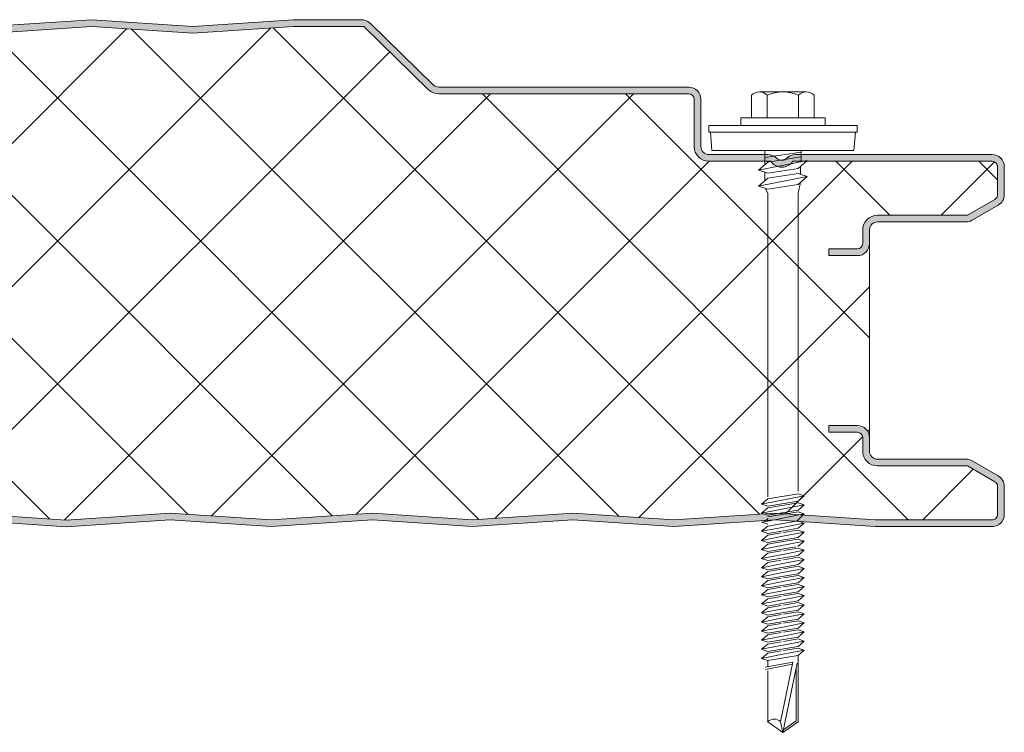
# Model space of a CAD drawing. Header units: millimetres. Extents: x 4011 to 12224, y -1824 to 4419.
# Tile 11 of 12: x 5005 to 5151, y 4127 to 4233. Entities that reach past the tile are written whole.
import ezdxf

# ---------------------------------------------------------------- set-up
doc = ezdxf.new("R2010")
doc.units = ezdxf.units.MM
doc.layers.add('A-DETL-GENF', color=92, linetype='Continuous', lineweight=13)

# ---------------------------------------------------------------- blocks, each defined once
blk = doc.blocks.new('HFX 1000 - SATINLINE - SATINLINE - HFX 1000 75mm - SATINLINE - SATINLINE-4530887-JOINT 15')
at = {"layer": 'A-DETL-GENF'}
h = blk.add_hatch(color=256, dxfattribs=at)
h.paths.add_polyline_path([(259.08, -0.04), (274.65, 0.99), (289.57, -0.01), (304.01, 0.96), (318.87, -0.04), (334.37, 0.99), (349.44, 0), (364.37, 0.99), (379.14, 0), (394, 1), (409.35, -0.03), (424.14, 0.96), (439.16, -0.03), (454.51, 0.99), (469.58, 0), (484.51, 0.99), (499.44, 0.01), (514.3, 0.99), (529.3, 0), (544.51, 0.97), (559.58, -0.02), (574.79, 0.99), (589.87, 0), (604.16, 0.96), (619.08, -0.04), (634.65, 0.99), (649.73, 0), (664.17, 0.95), (678.87, -0.04), (694.37, 0.99), (709.44, 0), (724.37, 0.99), (739.3, 0.01), (754.09, 0.99), (769.16, 0), (784.37, 0.97), (799.44, -0.02), (814.65, 0.99), (829.57, -0.01), (844.01, 0.96), (859.02, -0.03), (874.37, 0.99), (889.28, -0.01), (904.37, 0.99), (919.22, 0.01), (934.09, 0.99), (949, -0.01), (964.09, 0.99), (979.2, 0), (996.6, 0.05), (997, 0.19), (997.27, 0.34), (997.57, 0.63), (997.87, 1.14), (997.95, 1.38), (998, 1.8), (998, 5.96), (997.9, 6.52), (997.76, 6.86), (997.48, 7.23), (997, 7.57), (993.22, 9.75), (992.73, 9.94), (992.32, 9.99), (978.89, 10.04), (978.6, 10.16), (978.35, 10.35), (978.15, 10.62), (978.04, 10.88), (978, 11.19), (978, 13.19), (977.94, 13.66), (977.76, 14.09), (977.48, 14.47), (977, 14.79), (976.67, 14.93), (975.92, 14.99), (972, 14.99), (972, 13.99), (976.41, 13.97), (976.77, 13.76), (976.98, 13.4), (977, 13.19), (977, 11.19), (977.08, 10.63), (977.3, 10.09), (977.65, 9.64), (978.1, 9.29), (978.63, 9.07), (979.2, 8.99), (992.54, 8.99), (996.77, 6.52), (996.98, 6.16), (997, 5.96), (996.98, 1.61), (996.8, 1.27), (996.49, 1.05), (996.12, 1), (978.1, 1.05), (964, 2), (948.86, 1), (934, 2), (919.14, 1), (904.28, 2), (889.28, 0.99), (874.28, 2), (858.45, 0.99), (844.01, 1.96), (829.57, 0.99), (814.57, 2), (799, 0.99), (784, 2), (768.86, 1), (754, 2), (739.14, 1), (724.28, 2), (709.28, 0.99), (694.28, 2), (678.45, 0.99), (664.01, 1.96), (649.57, 0.99), (634.57, 2), (619.08, 0.96), (604.14, 1.96), (589.7, 0.99), (574.7, 2), (559.14, 0.99), (544.14, 2), (529, 1), (514.14, 2), (499.28, 1), (484.42, 2), (469.42, 0.99), (454.42, 2), (438.94, 0.97), (424.14, 1.96), (409.35, 0.97), (394, 2), (379.14, 1), (364.28, 2), (349.28, 0.99), (334.28, 2), (318.45, 0.99), (304.01, 1.96), (289.57, 0.99), (274.57, 2), (259.08, 0.96), (244.14, 1.96), (229.7, 0.99), (214.7, 2), (199.42, 0.97), (184.14, 2), (169, 1), (154.14, 2), (139.28, 1), (124.42, 2), (109.42, 0.99), (94.42, 2), (78.94, 0.97), (64.14, 1.96), (48.97, 1), (34, 2), (19.11, 1), (1.59, 1.02), (1.23, 1.23), (1.03, 1.59), (1, 1.8), (1, 9.3), (0.93, 9.86), (0.71, 10.4), (0.36, 10.85), (-0.1, 11.2), (-0.63, 11.42), (-1.2, 11.5), (-20.41, 11.52), (-20.77, 11.73), (-20.97, 12.09), (-21, 12.3), (-20.97, 13.4), (-20.77, 13.76), (-20.41, 13.97), (-20.2, 14), (-16, 14), (-16, 15), (-20.2, 15), (-20.67, 14.93), (-21.1, 14.75), (-21.47, 14.47), (-21.76, 14.1), (-21.94, 13.66), (-22, 13.2), (-21.99, 12.21), (-21.94, 11.83), (-21.76, 11.4), (-21.47, 11.02), (-21, 10.7), (-20.67, 10.56), (-20.2, 10.5), (-0.89, 10.45), (-0.6, 10.33), (-0.35, 10.14), (-0.16, 9.9), (-0.04, 9.61), (0, 9.3), (0, 1.8), (0.06, 1.33), (0.24, 0.9), (0.53, 0.52), (1, 0.2), (1.33, 0.06), (1.8, 0), (19.53, 0.02), (34.05, 1), (49.51, -0.02), (64.14, 0.96), (79.16, -0.03), (94.51, 0.99), (109.42, -0.01), (124.51, 0.99), (139.28, 0), (154.23, 0.99), (169.14, -0.01), (184.51, 0.97), (199.58, -0.02), (215.07, 0.97), (229.7, -0.01), (244.16, 0.96), (259.03, -0.04)])
h.paths.add_polyline_path([(972, 40.19), (976.2, 40.19), (976.67, 40.25), (977.1, 40.43), (977.48, 40.72), (977.81, 41.22), (977.94, 41.52), (978, 41.99), (978.04, 44.3), (978.16, 44.59), (978.35, 44.84), (978.63, 45.04), (978.89, 45.15), (979.2, 45.19), (992.73, 45.24), (992.79, 45.25), (993.22, 45.43), (997.1, 47.67), (997.48, 47.96), (997.76, 48.33), (997.94, 48.76), (998, 49.23), (998, 53.39), (997.9, 53.96), (997.76, 54.29), (997.48, 54.66), (997, 54.99), (996.6, 55.14), (996.04, 55.19), (966.65, 55.14), (966.33, 55.04), (965.76, 54.67), (965.38, 54.4), (964.92, 54.33), (964.48, 54.47), (963.67, 55.04), (963.32, 55.15), (962.95, 55.19), (953.89, 55.23), (953.46, 55.46), (953.35, 55.54), (953.16, 55.79), (953.03, 56.18), (953, 56.39), (953, 63.39), (952.94, 63.86), (952.65, 64.44), (952.48, 64.66), (952, 64.99), (951.67, 65.13), (951.2, 65.19), (913.85, 65.23), (913.56, 65.35), (913.07, 65.77), (903.62, 74.91), (903.28, 75.08), (902.91, 75.17), (901.97, 75.19), (892.52, 75.19), (877.58, 74.19), (862.51, 75.18), (847.58, 74.19), (832.66, 75.19), (817.58, 74.19), (802.66, 75.19), (787.58, 74.19), (772.66, 75.19), (757.58, 74.19), (742.66, 75.19), (727.58, 74.19), (712.66, 75.19), (697.58, 74.19), (682.66, 75.19), (667.58, 74.19), (652.51, 75.18), (637.58, 74.19), (622.5, 75.18), (607.58, 74.19), (592.66, 75.19), (577.58, 74.19), (562.5, 75.18), (547.58, 74.19), (532.51, 75.18), (517.58, 74.19), (502.66, 75.19), (487.58, 74.19), (472.66, 75.19), (457.58, 74.19), (442.5, 75.18), (427.58, 74.19), (412.66, 75.19), (397.58, 74.19), (382.51, 75.18), (367.58, 74.19), (352.51, 75.18), (337.58, 74.19), (322.51, 75.18), (307.58, 74.19), (292.51, 75.18), (277.58, 74.19), (262.66, 75.19), (247.58, 74.19), (232.66, 75.19), (217.58, 74.19), (202.5, 75.18), (187.58, 74.19), (172.66, 75.19), (157.58, 74.19), (142.66, 75.19), (127.58, 74.19), (112.66, 75.19), (97.58, 74.19), (82.66, 75.19), (67.58, 74.19), (52.66, 75.19), (37.58, 74.19), (22.66, 75.19), (7.58, 74.19), (-7.75, 75.17), (-22.42, 74.19), (-37.37, 75.19), (-47.66, 75.15), (-47.79, 75.13), (-48.22, 74.96), (-48.59, 74.68), (-55.75, 67.64), (-55.95, 67.11), (-55.99, 66.93), (-55.95, 66.44), (-55.88, 66.19), (-55.7, 65.86), (-55.44, 65.58), (-55.13, 65.37), (-54.54, 65.21), (-54.4, 65.19), (-26.2, 65.14), (-0.56, 57.27), (-0.33, 57.09), (-0.14, 56.81), (-0.04, 56.56), (0, 56.26), (-0.04, 46.08), (-0.16, 45.79), (-0.35, 45.54), (-0.63, 45.34), (-0.89, 45.23), (-1.2, 45.19), (-20.41, 45.16), (-20.67, 45.13), (-21.1, 44.95), (-21.47, 44.66), (-21.76, 44.29), (-21.94, 43.86), (-22, 42.99), (-22, 41.99), (-21.94, 41.52), (-21.76, 41.09), (-21.47, 40.72), (-21.1, 40.43), (-20.67, 40.25), (-20.2, 40.19), (-16, 40.19), (-16, 41.19), (-20.41, 41.22), (-20.77, 41.42), (-20.97, 41.78), (-21, 41.99), (-20.97, 43.6), (-20.77, 43.96), (-20.41, 44.16), (-20.2, 44.19), (-1.2, 44.19), (-0.63, 44.26), (-0.1, 44.48), (0.36, 44.83), (0.71, 45.29), (0.93, 45.82), (1, 46.39), (1, 56.26), (0.93, 56.82), (0.72, 57.33), (0.39, 57.78), (-0.05, 58.13), (-0.56, 58.36), (-26.2, 66.19), (-54.54, 66.21), (-54.82, 66.36), (-54.97, 66.61), (-54.99, 66.86), (-54.88, 67.13), (-54.67, 67.36), (-47.66, 74.19), (-37.37, 74.19), (-22.33, 73.18), (-7.34, 74.19), (7.66, 73.18), (22.66, 74.19), (37.66, 73.18), (52.66, 74.19), (67.66, 73.18), (82.66, 74.19), (97.66, 73.18), (112.66, 74.19), (127.66, 73.18), (142.66, 74.19), (157.66, 73.18), (172.66, 74.19), (187.66, 73.18), (202.66, 74.19), (217.66, 73.18), (232.66, 74.19), (247.66, 73.18), (262.66, 74.19), (277.66, 73.18), (292.66, 74.19), (307.66, 73.18), (322.66, 74.19), (337.66, 73.18), (352.66, 74.19), (367.66, 73.18), (382.66, 74.19), (397.66, 73.18), (412.66, 74.19), (427.66, 73.18), (442.66, 74.19), (457.66, 73.18), (472.66, 74.19), (487.66, 73.18), (502.66, 74.19), (517.66, 73.18), (532.66, 74.19), (547.66, 73.18), (562.66, 74.19), (577.66, 73.18), (592.66, 74.19), (607.66, 73.18), (622.66, 74.19), (637.66, 73.18), (652.66, 74.19), (667.66, 73.18), (682.66, 74.19), (697.66, 73.18), (713.05, 74.17), (727.66, 73.18), (742.66, 74.19), (757.66, 73.18), (772.66, 74.19), (787.66, 73.18), (802.66, 74.19), (817.66, 73.18), (832.66, 74.19), (847.66, 73.18), (862.66, 74.19), (877.66, 73.18), (892.56, 74.19), (902.99, 74.19), (912.62, 64.81), (913.07, 64.47), (913.59, 64.26), (914.15, 64.19), (951.41, 64.16), (951.77, 63.96), (951.98, 63.6), (952, 63.39), (952, 56.39), (952.08, 55.82), (952.3, 55.29), (952.65, 54.83), (953.1, 54.48), (953.63, 54.26), (954.2, 54.19), (963.35, 54.19), (963.67, 53.83), (964.07, 53.55), (964.52, 53.38), (965, 53.32), (965.48, 53.38), (965.93, 53.55), (966.33, 53.83), (966.65, 54.19), (996.41, 54.16), (996.77, 53.96), (996.98, 53.6), (997, 53.39), (996.98, 49.02), (996.77, 48.66), (996.6, 48.54), (992.54, 46.19), (979.2, 46.19), (978.63, 46.11), (978.1, 45.9), (977.65, 45.55), (977.3, 45.09), (977.08, 44.56), (977, 43.99), (976.98, 41.78), (976.77, 41.42), (976.41, 41.22), (976.2, 41.19), (972, 41.19), (972, 40.25)])
h = blk.add_hatch(dxfattribs=at)
h.set_pattern_fill('FP_2', color=256, style=0, pattern_type=2)
h.set_pattern_definition([(45, (-4153.283, -4157.822), (-10.606602, 10.606602), []), (135, (-4153.283, -4157.822), (-10.606602, -10.606602), [])])
h.paths.add_polyline_path([(619.08, 0.96), (634.57, 2), (649.57, 0.99), (664.01, 1.96), (678.87, 0.96), (694.28, 2), (709.28, 0.99), (724.28, 2), (739.14, 1), (754, 2), (769, 0.99), (784, 2), (799.28, 0.97), (814.57, 2), (829.57, 0.99), (844.01, 1.96), (858.87, 0.96), (874.28, 2), (889.28, 0.99), (904.28, 2), (919.14, 1), (934, 2), (949, 0.99), (964, 2), (978.9, 1), (996.49, 1.05), (996.8, 1.27), (996.91, 1.43), (997, 1.8), (997, 5.96), (996.9, 6.36), (996.6, 6.65), (992.54, 8.99), (979.2, 8.99), (978.63, 9.07), (978.1, 9.29), (977.65, 9.64), (977.3, 10.09), (977.08, 10.63), (977, 11.19), (977, 13.19), (976.9, 13.59), (976.6, 13.89), (976.2, 13.99), (972, 13.99), (972, 14.99), (976.2, 14.99), (976.67, 14.93), (977.1, 14.75), (977.48, 14.47), (977.76, 14.09), (977.94, 13.66), (978, 13.19), (978, 41.99), (977.94, 41.52), (977.76, 41.09), (977.48, 40.72), (977.1, 40.43), (976.67, 40.25), (976.2, 40.19), (972, 40.19), (972, 41.19), (976.41, 41.22), (976.77, 41.42), (976.9, 41.59), (977, 41.99), (977, 43.99), (977.08, 44.56), (977.3, 45.09), (977.65, 45.55), (978.1, 45.9), (978.63, 46.11), (979.2, 46.19), (992.54, 46.19), (996.77, 48.66), (996.9, 48.83), (997, 49.23), (997, 53.39), (996.9, 53.79), (996.6, 54.08), (996.2, 54.19), (966.65, 54.19), (966.33, 53.83), (965.93, 53.55), (965.48, 53.38), (965, 53.32), (964.52, 53.38), (964.07, 53.55), (963.67, 53.83), (963.35, 54.19), (954.2, 54.19), (953.63, 54.26), (953.1, 54.48), (952.65, 54.83), (952.3, 55.29), (952.08, 55.82), (952, 56.39), (952, 63.39), (951.9, 63.79), (951.6, 64.08), (951.2, 64.19), (914.15, 64.19), (913.59, 64.26), (913.07, 64.47), (912.62, 64.81), (902.99, 74.19), (892.56, 74.19), (877.66, 73.18), (862.66, 74.19), (847.66, 73.18), (832.66, 74.19), (817.66, 73.18), (802.66, 74.19), (787.66, 73.18), (772.66, 74.19), (757.66, 73.18), (742.66, 74.19), (727.66, 73.18), (712.66, 74.19), (697.66, 73.18), (682.66, 74.19), (667.66, 73.18), (652.66, 74.19), (637.66, 73.18), (622.66, 74.19), (607.66, 73.18), (592.66, 74.19), (577.66, 73.18), (562.66, 74.19), (547.66, 73.18), (532.66, 74.19), (517.66, 73.18), (502.66, 74.19), (487.66, 73.18), (472.66, 74.19), (457.66, 73.18), (442.66, 74.19), (427.66, 73.18), (412.66, 74.19), (397.66, 73.18), (382.66, 74.19), (367.66, 73.18), (352.66, 74.19), (337.66, 73.18), (322.66, 74.19), (307.66, 73.18), (292.66, 74.19), (277.66, 73.18), (262.66, 74.19), (247.66, 73.18), (232.66, 74.19), (217.66, 73.18), (202.66, 74.19), (187.66, 73.18), (172.66, 74.19), (157.66, 73.18), (142.66, 74.19), (127.66, 73.18), (112.66, 74.19), (97.66, 73.18), (82.66, 74.19), (67.66, 73.18), (52.66, 74.19), (37.66, 73.18), (22.66, 74.19), (7.66, 73.18), (-7.34, 74.19), (-22.33, 73.18), (-37.37, 74.19), (-47.66, 74.19), (-54.91, 67.11), (-54.97, 66.98), (-54.95, 66.56), (-54.79, 66.34), (-54.54, 66.21), (-54.4, 66.19), (-26.2, 66.19), (-0.56, 58.36), (-0.05, 58.13), (0.39, 57.78), (0.72, 57.33), (0.93, 56.81), (1, 56.26), (1, 46.39), (0.93, 45.82), (0.71, 45.29), (0.36, 44.83), (-0.1, 44.48), (-0.63, 44.26), (-1.2, 44.19), (-20.41, 44.16), (-20.77, 43.96), (-20.89, 43.79), (-21, 43.39), (-21, 41.99), (-20.89, 41.59), (-20.6, 41.3), (-20.2, 41.19), (-16, 41.19), (-16, 40.19), (-20.2, 40.19), (-20.67, 40.25), (-21.1, 40.43), (-21.47, 40.72), (-21.76, 41.09), (-21.94, 41.52), (-22, 41.99), (-22, 13.2), (-21.94, 13.66), (-21.76, 14.1), (-21.47, 14.47), (-21.1, 14.75), (-20.67, 14.93), (-20.2, 15), (-16, 15), (-16, 14), (-20.41, 13.97), (-20.77, 13.76), (-20.89, 13.6), (-21, 13.2), (-21, 12.3), (-20.89, 11.9), (-20.6, 11.6), (-20.2, 11.5), (-1.2, 11.5), (-0.63, 11.42), (-0.1, 11.2), (0.36, 10.85), (0.71, 10.4), (0.93, 9.86), (1, 9.3), (1, 1.8), (1.11, 1.4), (1.4, 1.1), (1.8, 1), (19.11, 1), (34, 2), (49.35, 0.97), (64.14, 1.96), (79, 0.96), (94.42, 2), (109.42, 0.99), (124.42, 2), (139.28, 1), (154.14, 2), (169.14, 0.99), (184.14, 2), (199.42, 0.97), (214.7, 2), (229.7, 0.99), (244.14, 1.96), (259.08, 0.96), (274.57, 2), (289.57, 0.99), (304.01, 1.96), (318.87, 0.96), (334.28, 2), (349.28, 0.99), (364.28, 2), (379.14, 1), (394, 2), (409.35, 0.97), (424.14, 1.96), (439, 0.96), (454.42, 2), (469.42, 0.99), (484.42, 2), (499.28, 1), (514.14, 2), (529.14, 0.99), (544.14, 2), (559.42, 0.97), (574.7, 2), (589.7, 0.99), (604.14, 1.96)])
for p, q in [((862.66, 75.19), (847.66, 74.19)), ((877.66, 74.19), (862.66, 75.19)), ((892.52, 75.19), (877.66, 74.19)), ((902.53, 75.19), (892.52, 75.19)), ((913.31, 65.53), (903.92, 74.68)), ((862.66, 74.19), (847.66, 73.18)), ((877.66, 73.18), (862.66, 74.19)), ((892.56, 74.19), (877.66, 73.18)), ((902.99, 74.19), (892.56, 74.19)), ((912.62, 64.81), (902.99, 74.19)), ((951.2, 65.19), (914.15, 65.19)), ((961.68, 64.51), (968.64, 64.51)), ((951.2, 64.19), (914.15, 64.19)), ((952, 56.39), (952, 63.39)), ((953, 56.39), (953, 63.39)), ((960.52, 63.98), (960.52, 60.65)), ((962.84, 63.98), (962.84, 60.65)), ((967.48, 63.98), (967.48, 60.65)), ((969.8, 63.98), (969.8, 60.65)), ((971.41, 60.65), (958.91, 60.65)), ((958.91, 60.65), (958.91, 59.51)), ((971.41, 59.51), (971.41, 60.65)), ((976.16, 59.51), (954.16, 59.51)), ((954.16, 59.51), (954.16, 58.51)), ((954.16, 58.51), (976.16, 58.51)), ((954.41, 58.51), (954.63, 55.81)), ((975.69, 55.81), (975.91, 58.51)), ((976.16, 58.51), (976.16, 59.51)), ((975.69, 55.81), (954.63, 55.81)), ((962.47, 55.81), (962.47, 53.69)), ((967.86, 55.55), (962.47, 54.73)), ((967.86, 55.81), (967.86, 54.11)), ((962.95, 55.19), (954.2, 55.19)), ((963.35, 54.19), (954.2, 54.19)), ((961.55, 52.89), (968.77, 54.29)), ((962.91, 54.07), (961.55, 52.89)), ((967.86, 54.83), (962.91, 54.07)), ((996.2, 54.19), (966.65, 54.19)), ((996.2, 55.19), (967.05, 55.19)), ((968.77, 54.29), (967.41, 53.11)), ((962.91, 52.42), (961.55, 52.89)), ((967.41, 53.11), (962.91, 52.42)), ((967.77, 53.43), (967.77, 52.26)), ((997, 49.23), (997, 53.39)), ((998, 49.23), (998, 53.39)), ((961.55, 50.52), (968.77, 51.92)), ((962.91, 51.7), (961.55, 50.52)), ((962.47, 52.57), (962.47, 51.31)), ((967.41, 52.38), (962.91, 51.7)), ((968.77, 51.92), (967.41, 52.38)), ((967.41, 50.74), (968.77, 51.92)), ((961.55, 50.52), (962.91, 50.05)), ((962.6, 50.16), (962.92, 49.42)), ((962.91, 50.05), (967.41, 50.74)), ((967.42, 49.46), (967.79, 51.07)), ((962.92, 49.42), (962.92, 4.42)), ((967.42, 5.25), (967.42, 49.46)), ((992.54, 46.19), (996.6, 48.54)), ((993.22, 45.43), (997.1, 47.67)), ((979.2, 46.19), (992.54, 46.19)), ((977, 41.99), (977, 43.99)), ((978, 41.99), (978, 43.99)), ((979.2, 45.19), (992.32, 45.19)), ((972, 40.19), (972, 41.19)), ((972, 41.19), (976.2, 41.19)), ((978, 13.19), (978, 41.99)), ((976.2, 40.19), (972, 40.19)), ((972, 13.99), (972, 14.99)), ((972, 14.99), (976.2, 14.99)), ((976.2, 13.99), (972, 13.99)), ((977, 11.19), (977, 13.19)), ((978, 11.19), (978, 13.19)), ((992.32, 9.99), (979.2, 9.99)), ((992.54, 8.99), (979.2, 8.99)), ((996.6, 6.65), (992.54, 8.99)), ((997.1, 7.51), (993.22, 9.75)), ((997, 1.8), (997, 5.96)), ((998, 1.8), (998, 5.96)), ((962.01, 3.34), (968.31, 4.56)), ((962.91, 4.12), (967.41, 4.87)), ((968.31, 4.56), (967.41, 4.87)), ((968.31, 4.56), (967.41, 3.78)), ((962.91, 4.12), (962.01, 3.34)), ((962.01, 3.34), (962.91, 3.03)), ((962.01, 1.99), (968.31, 3.21)), ((962.91, 3.03), (967.41, 3.78)), ((967.41, 3.52), (962.91, 2.77)), ((968.31, 3.21), (967.41, 3.52)), ((968.31, 3.21), (967.41, 2.43)), ((844.01, 1.96), (858.87, 0.96)), ((858.87, 0.96), (874.28, 2)), ((874.28, 2), (889.28, 0.99)), ((889.28, 0.99), (904.28, 2)), ((904.28, 2), (919.14, 1)), ((919.14, 1), (934, 2)), ((934, 2), (949, 0.99)), ((949, 0.99), (964, 2)), ((962.91, 2.77), (962.01, 1.99)), ((962.01, 1.99), (962.91, 1.68)), ((967.41, 2.43), (962.91, 1.68)), ((967.41, 2.18), (962.91, 1.42)), ((962.92, 0.82), (968.31, 1.87)), ((964, 2), (978.9, 1)), ((968.31, 1.87), (967.24, 0.8)), ((968.31, 1.87), (967.41, 2.18)), ((844.01, 0.96), (858.87, -0.04)), ((858.87, -0.04), (874.28, 1)), ((874.28, 1), (889.28, -0.01)), ((889.28, -0.01), (904.28, 1)), ((904.28, 1), (919.14, 0)), ((919.14, 0), (934, 1)), ((934, 1), (949, -0.01)), ((949, -0.01), (964, 1)), ((962.01, 0.64), (963.11, 0.86)), ((962.01, 0.64), (962.91, 0.33)), ((962.91, 0.08), (962.01, -0.7)), ((962.4, 0.72), (962.99, 1.18)), ((962.91, 0.08), (963.76, 0.22)), ((963.76, 0.22), (967.41, 0.83)), ((964, 1), (978.86, 0)), ((968.31, 0.52), (964.26, -0.27)), ((968.31, 0.52), (967.18, 0.91)), ((968.31, 0.52), (967.41, -0.26)), ((978.86, 0), (996.07, 0)), ((978.9, 1), (996.12, 1)), ((964.26, -0.27), (962.01, -0.7)), ((962.01, -0.7), (962.91, -1.01)), ((962.91, -1.27), (962.01, -2.05)), ((962.01, -2.05), (965.4, -1.39)), ((962.91, -1.01), (964.71, -0.71)), ((964.93, -0.93), (962.91, -1.27)), ((964.71, -0.71), (967.41, -0.26)), ((967.41, -0.52), (965.25, -0.88)), ((965.4, -1.39), (968.31, -0.83)), ((968.31, -0.83), (967.41, -0.52)), ((968.31, -0.83), (967.41, -1.61)), ((962.01, -2.05), (962.91, -2.36)), ((962.01, -3.4), (966.55, -2.52)), ((962.91, -2.62), (962.01, -3.4)), ((965.88, -1.86), (962.91, -2.36)), ((966.11, -2.08), (962.91, -2.62)), ((967.41, -1.61), (965.88, -1.86)), ((967.41, -1.86), (966.11, -2.08)), ((966.55, -2.52), (968.31, -2.17)), ((968.31, -2.17), (967.38, -2.96)), ((968.31, -2.17), (967.41, -1.86)), ((962.01, -3.4), (962.91, -3.71)), ((962.91, -3.96), (962.01, -4.74)), ((962.01, -4.74), (965.4, -4.08)), ((962.91, -3.71), (967.06, -3.01)), ((964.93, -3.62), (962.91, -3.96)), ((967.41, -3.21), (965.25, -3.57)), ((965.4, -4.08), (968.31, -3.52)), ((967.41, -4.3), (965.88, -4.56)), ((968.31, -3.52), (967.41, -3.21)), ((968.31, -3.52), (967.41, -4.3)), ((962.01, -4.74), (962.91, -5.05)), ((962.91, -5.32), (962.01, -6.1)), ((962.01, -6.1), (965.4, -5.44)), ((965.88, -4.56), (962.91, -5.05)), ((964.93, -4.98), (962.91, -5.32)), ((967.41, -4.56), (965.25, -4.92)), ((965.4, -5.44), (968.31, -4.87)), ((967.41, -5.65), (965.88, -5.91)), ((968.31, -4.87), (967.41, -4.56)), ((968.31, -4.87), (967.41, -5.65)), ((962.01, -6.1), (962.91, -6.41)), ((962.91, -6.66), (962.01, -7.44)), ((962.01, -7.44), (965.4, -6.78)), ((965.88, -5.91), (962.91, -6.41)), ((964.93, -6.32), (962.91, -6.66)), ((965.88, -7.25), (962.91, -7.75)), ((967.41, -5.9), (965.25, -6.26)), ((967.41, -7.25), (965.25, -7.61)), ((965.4, -6.78), (968.31, -6.21)), ((967.41, -6.99), (965.88, -7.25)), ((968.31, -6.21), (967.41, -5.9)), ((968.31, -6.21), (967.41, -6.99)), ((968.31, -7.56), (967.41, -7.25)), ((962.01, -7.44), (962.91, -7.75)), ((962.91, -8), (962.01, -8.78)), ((962.01, -8.78), (965.4, -8.12)), ((964.93, -7.66), (962.91, -8)), ((965.88, -8.6), (962.91, -9.09)), ((967.41, -8.6), (965.25, -8.96)), ((965.4, -8.12), (968.31, -7.56)), ((967.41, -8.34), (965.88, -8.6)), ((968.31, -7.56), (967.41, -8.34)), ((968.31, -8.91), (967.41, -8.6)), ((962.01, -8.78), (962.91, -9.09)), ((962.91, -9.35), (962.01, -10.13)), ((962.01, -10.13), (965.4, -9.47)), ((962.01, -10.13), (962.91, -10.44)), ((964.93, -9.01), (962.91, -9.35)), ((965.88, -9.94), (962.91, -10.44)), ((967.41, -9.94), (965.25, -10.3)), ((965.4, -9.47), (968.31, -8.91)), ((967.41, -9.69), (965.88, -9.94)), ((968.31, -8.91), (967.41, -9.69)), ((968.31, -10.25), (967.41, -9.94)), ((962.91, -10.7), (962.01, -11.48)), ((962.01, -11.48), (965.4, -10.82)), ((962.01, -11.48), (962.91, -11.79)), ((964.93, -10.36), (962.91, -10.7)), ((965.88, -11.29), (962.91, -11.79)), ((967.41, -11.29), (965.25, -11.65)), ((965.4, -10.82), (968.31, -10.25)), ((965.4, -12.17), (968.31, -11.6)), ((967.41, -11.04), (965.88, -11.29)), ((968.31, -10.25), (967.41, -11.04)), ((968.31, -11.6), (967.41, -11.29)), ((968.31, -11.6), (967.41, -12.38)), ((962.91, -12.04), (962.01, -12.82)), ((962.01, -12.82), (965.4, -12.17)), ((962.01, -12.82), (962.91, -13.13)), ((964.93, -11.7), (962.91, -12.04)), ((965.88, -12.64), (962.91, -13.13)), ((964.93, -13.05), (962.91, -13.39)), ((967.41, -12.64), (965.25, -13)), ((965.4, -13.51), (968.31, -12.95)), ((967.41, -12.38), (965.88, -12.64)), ((968.31, -12.95), (967.41, -12.64)), ((968.31, -12.95), (967.41, -13.73)), ((962.91, -13.39), (962.01, -14.17)), ((962.01, -14.17), (965.4, -13.51)), ((962.01, -14.17), (962.91, -14.48)), ((965.88, -13.98), (962.91, -14.48)), ((964.93, -14.4), (962.91, -14.74)), ((967.41, -13.98), (965.25, -14.34)), ((965.4, -14.86), (968.31, -14.29)), ((967.41, -13.73), (965.88, -13.98)), ((968.31, -14.29), (967.41, -13.98)), ((968.31, -14.29), (967.41, -15.08)), ((962.91, -14.74), (962.01, -15.52)), ((962.01, -15.52), (965.4, -14.86)), ((962.01, -15.52), (962.91, -15.83)), ((965.88, -15.33), (962.91, -15.83)), ((964.93, -15.74), (962.91, -16.08)), ((967.41, -15.33), (965.25, -15.69)), ((965.4, -16.21), (968.31, -15.64)), ((967.41, -15.08), (965.88, -15.33)), ((968.31, -15.64), (967.41, -15.33)), ((968.31, -15.64), (967.41, -16.42)), ((962.91, -16.08), (962.01, -16.86)), ((962.01, -16.86), (965.4, -16.21)), ((962.01, -16.86), (962.91, -17.17)), ((962.91, -17.43), (962.01, -18.21)), ((965.88, -16.68), (962.91, -17.17)), ((964.93, -17.09), (962.91, -17.43)), ((967.41, -16.68), (965.25, -17.04)), ((965.4, -17.55), (968.31, -16.99)), ((967.41, -16.42), (965.88, -16.68)), ((968.31, -16.99), (967.41, -16.68)), ((968.31, -16.99), (967.41, -17.77)), ((962.01, -18.21), (965.4, -17.55)), ((962.01, -18.21), (962.91, -18.52)), ((962.91, -18.78), (962.01, -19.56)), ((962.01, -19.56), (965.4, -18.9)), ((965.88, -18.02), (962.91, -18.52)), ((964.93, -18.44), (962.91, -18.78)), ((967.41, -18.02), (965.25, -18.38)), ((965.4, -18.9), (968.31, -18.33)), ((967.41, -17.77), (965.88, -18.02)), ((968.31, -18.33), (967.41, -18.02)), ((968.31, -18.33), (967.41, -19.12)), ((962.01, -19.56), (962.91, -19.87)), ((966.65, -20.14), (962.52, -20.86)), ((962.58, -21.19), (966.59, -20.41)), ((965.88, -19.37), (962.91, -19.87)), ((962.91, -19.87), (962.91, -20.79)), ((964.82, -28.95), (966.65, -20.14)), ((967.29, -20.27), (965.16, -30.53)), ((967.41, -19.12), (965.88, -19.37)), ((967.41, -28.95), (967.41, -19.12)), ((962.91, -21.39), (962.91, -28.95)), ((967.15, -20.96), (967.15, -28.81)), ((962.91, -28.95), (965.16, -30.53)), ((965.16, -30.53), (964.82, -28.95)), ((965.16, -30.53), (967.41, -28.95)), ((967.15, -28.81), (965.24, -30.15))]:
    blk.add_line(p, q, dxfattribs=at)
for centre, radius, start, end in [((902.66, 73.39), 1.8, 45.7585, 94.1532), ((914.15, 66.39), 2.2, 225.7585, 270), ((914.15, 66.39), 1.2, 225.7585, 270), ((951.2, 63.39), 1.8, 360, 90), ((961.68, 62.96), 1.54, 41.3319, 138.6681), ((965.16, 59.11), 5.39, 64.5175, 115.4825), ((968.64, 62.96), 1.54, 41.3319, 138.6681), ((951.2, 63.39), 0.8, 360, 90), ((951.2, 63.39), 0.8, 360, 30), ((954.2, 56.39), 2.2, 180, 270), ((954.2, 56.39), 1.2, 180, 270), ((962.95, 53.39), 1.8, 42.5149, 90), ((965, 55.32), 2, 214.5, 325.5), ((965, 55.32), 1, 224.796, 319.2505), ((967.05, 53.39), 1.8, 90, 135.2187), ((996.2, 53.39), 1.8, 360, 90), ((996.2, 53.39), 0.8, 360, 90), ((996.2, 53.39), 0.8, 360, 30), ((996.2, 49.23), 0.8, 300, 360), ((996.2, 49.23), 0.8, 330, 360), ((996.2, 49.23), 1.8, 300, 0), ((979.2, 43.99), 2.2, 90, 180), ((992.32, 46.99), 1.8, 270, 300), ((979.2, 43.99), 1.2, 90, 180), ((976.2, 41.99), 1.8, 270, 360), ((976.2, 41.99), 0.8, 270, 360), ((976.2, 41.99), 0.8, 330, 360), ((976.2, 13.19), 1.8, 0, 90), ((976.2, 13.19), 0.8, 360, 90), ((976.2, 13.19), 0.8, 360, 30), ((979.2, 11.19), 2.2, 180, 270), ((979.2, 11.19), 1.2, 180, 270), ((992.32, 8.19), 1.8, 60, 90), ((996.2, 5.96), 1.8, 0, 60), ((996.2, 5.96), 0.8, 360, 60), ((996.2, 5.96), 0.8, 0, 30), ((996.2, 1.8), 1.8, 265.8468, 0), ((996.2, 1.8), 0.8, 263.7686, 360), ((963.86, -29.98), 1.41, 47.2756, 132.7244)]:
    blk.add_arc(centre, radius, start, end, dxfattribs=at)

msp = doc.modelspace()

# ---------------------------------------------------------------- block references
at = {"layer": 'A-DETL-GENF'}
msp.add_blockref('HFX 1000 - SATINLINE - SATINLINE - HFX 1000 75mm - SATINLINE - SATINLINE-4530887-JOINT 15', (4153.28, 4157.82), dxfattribs=at)

doc.saveas('drawing.dxf')
